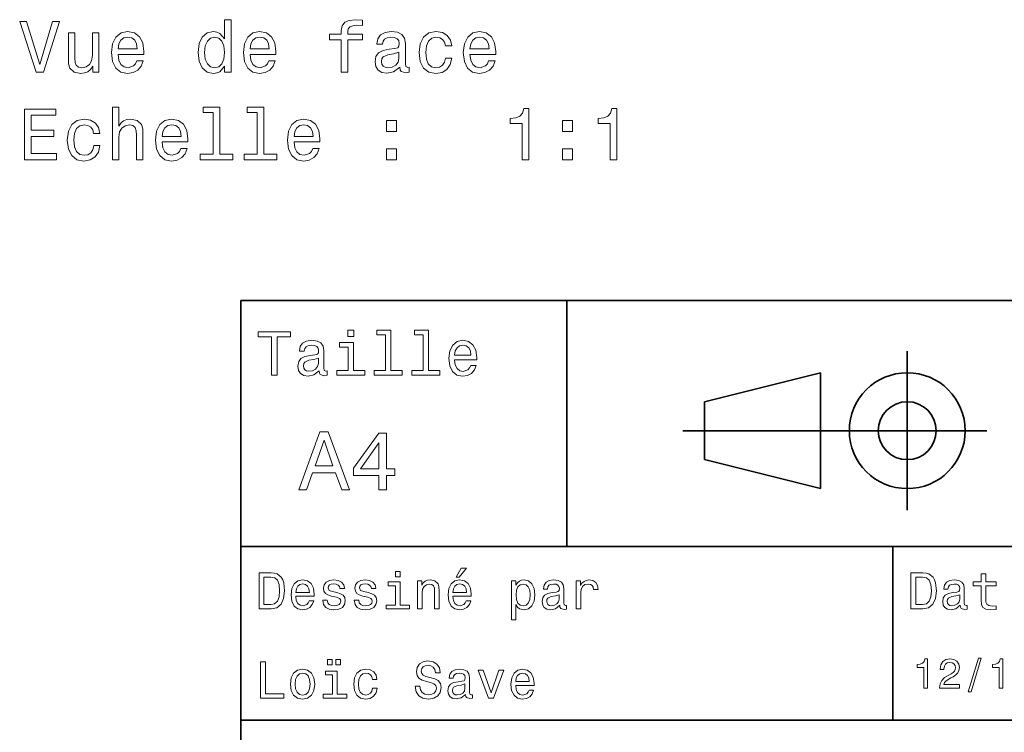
# Model space of a CAD drawing. Extents: x 0 to 297, y 0 to 210.
# Tile 3 of 8: x 82 to 150, y 40 to 89. Entities that reach past the tile are written whole.
import ezdxf

# ---------------------------------------------------------------- set-up
doc = ezdxf.new("R2010")
doc.units = 0

msp = doc.modelspace()

# ---------------------------------------------------------------- linework, layer by layer
at = {"color": 7, "lineweight": 35}
for p, q in [((97, 10), (97, 70)), ((97, 70), (287, 70)), ((127.5, 61), (148.5, 61)), ((97, 53), (162, 53)), ((97, 41), (162, 41))]:
    msp.add_line(p, q, dxfattribs=at)
at = {"color": 7, "lineweight": 35, "ltscale": 0.425}
msp.add_line((119.5, 53), (119.5, 70), dxfattribs=at)
at = {"color": 7, "lineweight": 35, "ltscale": 0.275}
msp.add_line((143, 55.5), (143, 66.5), dxfattribs=at)
at = {"color": 7, "lineweight": 35, "ltscale": 0.206155}
for p, q in [((129, 63), (137, 65)), ((137, 57), (129, 59))]:
    msp.add_line(p, q, dxfattribs=at)
at = {"color": 7, "lineweight": 35, "ltscale": 0.2}
msp.add_line((137, 65), (137, 57), dxfattribs=at)
at = {"color": 7, "lineweight": 35, "ltscale": 0.1}
msp.add_line((129, 59), (129, 63), dxfattribs=at)
at = {"color": 7, "lineweight": 35, "ltscale": 0.3}
msp.add_line((142, 41), (142, 53), dxfattribs=at)
at = {"color": 7, "lineweight": 13}
for points in [[(83.98127, 89.266853), (83.103752, 86.286308), (82.201012, 89.266853), (81.721909, 89.266853), (82.851593, 85.76181), (83.355911, 85.76181), (84.460381, 89.266853)], [(95.868164, 86.180397), (95.868164, 85.76181), (96.311966, 85.76181), (96.311966, 89.382851), (95.873199, 89.382851), (95.873199, 88.05648), (95.535309, 88.439766), (95.328537, 88.53054), (95.091507, 88.565842), (94.662827, 88.464981), (94.329979, 88.182556), (94.113113, 87.728668), (94.037468, 87.118439), (94.113113, 86.508209), (94.329979, 86.049271), (94.662827, 85.76181), (95.091507, 85.665993), (95.328537, 85.701294), (95.540352, 85.792068)], [(103.927238, 88.001007), (103.927238, 85.76181), (104.371048, 85.76181), (104.371048, 88.001007), (105.379684, 88.001007), (105.379684, 88.379242), (104.371048, 88.379242), (104.371048, 88.54567), (104.406342, 88.747398), (104.522339, 88.883568), (104.719025, 88.964256), (105.00145, 88.994522), (105.379684, 88.97435), (105.379684, 89.357635), (104.900581, 89.382851), (104.466866, 89.337456), (104.164268, 89.201294), (103.982712, 88.964256), (103.927238, 88.626366), (103.927238, 88.379242), (103.11528, 88.379242), (103.11528, 88.001007)], [(87.183723, 88.470024), (86.739914, 88.470024), (86.739914, 86.906624), (86.689484, 86.54351), (86.543228, 86.281265), (86.316284, 86.119881), (86.018738, 86.06945), (85.781708, 86.109795), (85.630409, 86.230827), (85.54467, 86.437599), (85.524498, 86.73011), (85.524498, 88.470024), (85.080696, 88.470024), (85.080696, 86.689766), (85.095825, 86.331696), (85.19165, 86.034142), (85.484154, 85.76181), (85.953171, 85.665993), (86.205338, 85.701294), (86.422195, 85.792068), (86.608795, 85.94841), (86.760094, 86.175354), (86.760094, 85.76181), (87.183723, 85.76181)], [(88.52018, 86.987312), (90.295395, 86.987312), (90.300438, 87.194084), (90.219742, 87.774055), (89.997841, 88.207779), (89.644821, 88.470024), (89.175797, 88.565842), (88.716866, 88.464981), (88.363838, 88.182556), (88.136894, 87.723625), (88.056198, 87.118439), (88.131851, 86.498123), (88.358795, 86.044228), (88.706779, 85.76181), (89.160667, 85.665993), (89.554039, 85.731552), (89.876808, 85.903023), (90.113838, 86.175354), (90.250008, 86.538467), (89.811241, 86.538467), (89.720467, 86.336739), (89.58934, 86.18544), (89.216141, 86.064407), (88.92868, 86.119881), (88.711823, 86.296394), (88.57061, 86.583855), (88.52018, 86.972183)], [(97.62825, 86.987312), (99.403465, 86.987312), (99.408508, 87.194084), (99.327812, 87.774055), (99.105911, 88.207779), (98.752884, 88.470024), (98.283867, 88.565842), (97.824936, 88.464981), (97.471909, 88.182556), (97.244965, 87.723625), (97.164268, 87.118439), (97.239922, 86.498123), (97.466866, 86.044228), (97.81485, 85.76181), (98.268738, 85.665993), (98.662109, 85.731552), (98.984879, 85.903023), (99.221909, 86.175354), (99.358078, 86.538467), (98.919312, 86.538467), (98.828537, 86.336739), (98.697411, 86.18544), (98.324211, 86.064407), (98.036751, 86.119881), (97.819885, 86.296394), (97.67868, 86.583855), (97.62825, 86.972183)], [(107.956779, 86.114838), (107.956779, 86.099709), (107.981995, 85.928238), (108.05764, 85.807198), (108.375366, 85.71138), (108.622482, 85.751724), (108.622482, 86.094666), (108.516571, 86.079536), (108.375366, 86.145096), (108.350151, 86.346825), (108.350151, 87.74884), (108.289627, 88.106911), (108.113113, 88.35907), (107.805481, 88.510368), (107.371765, 88.565842), (106.948135, 88.505325), (106.635452, 88.333855), (106.438766, 88.066566), (106.373199, 87.713539), (106.373199, 87.683281), (106.771622, 87.683281), (106.806923, 87.895096), (106.91787, 88.046394), (107.099426, 88.137169), (107.356636, 88.17247), (107.603752, 88.147255), (107.780266, 88.071609), (107.886169, 87.940483), (107.921478, 87.758926), (107.901306, 87.547112), (107.82061, 87.441208), (107.618881, 87.39077), (107.240639, 87.350426), (106.806923, 87.259651), (106.499283, 87.098267), (106.317726, 86.846107), (106.262253, 86.472908), (106.312683, 86.140053), (106.469025, 85.892937), (106.721184, 85.736595), (107.069168, 85.681122), (107.538193, 85.787025)], [(111.108795, 87.572327), (111.547554, 87.572327), (111.456772, 87.975784), (111.239914, 88.29351), (110.902023, 88.490196), (110.463257, 88.565842), (109.979111, 88.464981), (109.610954, 88.182556), (109.378967, 87.723625), (109.298279, 87.108353), (109.373924, 86.498123), (109.600868, 86.044228), (109.958939, 85.76181), (110.448135, 85.665993), (110.881851, 85.741638), (111.219742, 85.953453), (111.451736, 86.286308), (111.552597, 86.73011), (111.128967, 86.73011), (111.053314, 86.447693), (110.912109, 86.23587), (110.710381, 86.104752), (110.463257, 86.064407), (110.155624, 86.129967), (109.933723, 86.331696), (109.797554, 86.659508), (109.752167, 87.123482), (109.797554, 87.57737), (109.938766, 87.905182), (110.16571, 88.106911), (110.463257, 88.177513), (110.72551, 88.132126), (110.922195, 88.016136), (111.053314, 87.824493)], [(112.808365, 86.987312), (114.583572, 86.987312), (114.588623, 87.194084), (114.507927, 87.774055), (114.286026, 88.207779), (113.932999, 88.470024), (113.463982, 88.565842), (113.005051, 88.464981), (112.652023, 88.182556), (112.425079, 87.723625), (112.344383, 87.118439), (112.420029, 86.498123), (112.646973, 86.044228), (112.994965, 85.76181), (113.448853, 85.665993), (113.842224, 85.731552), (114.164993, 85.903023), (114.402023, 86.175354), (114.538193, 86.538467), (114.099426, 86.538467), (114.008652, 86.336739), (113.877525, 86.18544), (113.504326, 86.064407), (113.216858, 86.119881), (113, 86.296394), (112.858795, 86.583855), (112.808365, 86.972183)], [(88.52018, 87.360512), (88.575653, 87.708496), (88.711823, 87.965698), (88.918594, 88.12204), (89.190926, 88.177513), (89.458221, 88.12204), (89.664993, 87.965698), (89.791069, 87.708496), (89.836456, 87.360512)], [(95.167152, 88.167427), (95.459656, 88.096825), (95.681564, 87.900139), (95.812683, 87.572327), (95.863113, 87.118439), (95.812683, 86.659508), (95.681564, 86.331696), (95.459656, 86.129967), (95.167152, 86.064407), (94.889771, 86.129967), (94.677956, 86.331696), (94.536751, 86.664551), (94.491356, 87.118439), (94.536751, 87.567284), (94.677956, 87.895096), (94.889771, 88.096825)], [(97.62825, 87.360512), (97.683723, 87.708496), (97.819885, 87.965698), (98.026657, 88.12204), (98.298996, 88.177513), (98.566284, 88.12204), (98.773056, 87.965698), (98.899139, 87.708496), (98.944527, 87.360512)], [(112.808365, 87.360512), (112.863838, 87.708496), (113, 87.965698), (113.206772, 88.12204), (113.479111, 88.177513), (113.746399, 88.12204), (113.953171, 87.965698), (114.079254, 87.708496), (114.124641, 87.360512)], [(107.906342, 86.709938), (107.845825, 86.447693), (107.684441, 86.245956), (107.442368, 86.114838), (107.144821, 86.06945), (106.953171, 86.094666), (106.817009, 86.175354), (106.731277, 86.316566), (106.706055, 86.513252), (106.726227, 86.689766), (106.806923, 86.815842), (107.129684, 86.957054), (107.538193, 87.01757), (107.906342, 87.138611)], [(82.04467, 79.714981), (84.263695, 79.714981), (84.263695, 80.138611), (82.508652, 80.138611), (82.508652, 81.323769), (84.072052, 81.323769), (84.072052, 81.742355), (82.508652, 81.742355), (82.508652, 82.791351), (84.223351, 82.791351), (84.223351, 83.214981), (82.04467, 83.214981)], [(88.131851, 79.714981), (88.575653, 79.714981), (88.575653, 81.278381), (88.62104, 81.636452), (88.767296, 81.898697), (88.99424, 82.060081), (89.296837, 82.120598), (89.53891, 82.070168), (89.690208, 81.933998), (89.765854, 81.707054), (89.791069, 81.404465), (89.791069, 79.714981), (90.234879, 79.714981), (90.234879, 81.495239), (90.214699, 81.85331), (90.123924, 82.150864), (89.82637, 82.423195), (89.362396, 82.519012), (89.110237, 82.483711), (88.893379, 82.387894), (88.711823, 82.236595), (88.575653, 82.029823), (88.575653, 83.336021), (88.131851, 83.336021)], [(95.086456, 82.962822), (95.086456, 80.088181), (94.173637, 80.088181), (94.173637, 79.714981), (96.438042, 79.714981), (96.438042, 80.088181), (95.530266, 80.088181), (95.530266, 83.336021), (94.390495, 83.336021), (94.390495, 82.962822)], [(98.122482, 82.962822), (98.122482, 80.088181), (97.209656, 80.088181), (97.209656, 79.714981), (99.474068, 79.714981), (99.474068, 80.088181), (98.566284, 80.088181), (98.566284, 83.336021), (97.426514, 83.336021), (97.426514, 82.962822)], [(116.409225, 79.714981), (116.868156, 79.714981), (116.868156, 83.240196), (116.525223, 83.240196), (116.434441, 82.932564), (116.252884, 82.725784), (115.97551, 82.604752), (115.592224, 82.564407), (115.592224, 82.206337), (116.409225, 82.206337)], [(122.48127, 79.714981), (122.940201, 79.714981), (122.940201, 83.240196), (122.59726, 83.240196), (122.506485, 82.932564), (122.324928, 82.725784), (122.047546, 82.604752), (121.664261, 82.564407), (121.664261, 82.206337), (122.48127, 82.206337)], [(86.82061, 81.525497), (87.259369, 81.525497), (87.168594, 81.928955), (86.951736, 82.246681), (86.613838, 82.443367), (86.175079, 82.519012), (85.690926, 82.418152), (85.322769, 82.135727), (85.090782, 81.676796), (85.010094, 81.061523), (85.085739, 80.451294), (85.312683, 79.997398), (85.670753, 79.714981), (86.15995, 79.619164), (86.593666, 79.694809), (86.931564, 79.906624), (87.163551, 80.239479), (87.264412, 80.683281), (86.840782, 80.683281), (86.765137, 80.400864), (86.623924, 80.189041), (86.422195, 80.057922), (86.175079, 80.017578), (85.867439, 80.083138), (85.645538, 80.284866), (85.509369, 80.612679), (85.463982, 81.076653), (85.509369, 81.53054), (85.650581, 81.858353), (85.877525, 82.060081), (86.175079, 82.130684), (86.437325, 82.085297), (86.63401, 81.969307), (86.765137, 81.777664)], [(91.556198, 80.940483), (93.331421, 80.940483), (93.336456, 81.147255), (93.255768, 81.727226), (93.033867, 82.16095), (92.68084, 82.423195), (92.211823, 82.519012), (91.752884, 82.418152), (91.399857, 82.135727), (91.172913, 81.676796), (91.092224, 81.071609), (91.16787, 80.451294), (91.394821, 79.997398), (91.742798, 79.714981), (92.196693, 79.619164), (92.590065, 79.684723), (92.912827, 79.856194), (93.149857, 80.128525), (93.286026, 80.491638), (92.847267, 80.491638), (92.756485, 80.289909), (92.625366, 80.138611), (92.252167, 80.017578), (91.964699, 80.073051), (91.747841, 80.249565), (91.606636, 80.537025), (91.556198, 80.925354)], [(100.664268, 80.940483), (102.439484, 80.940483), (102.444527, 81.147255), (102.363838, 81.727226), (102.141937, 82.16095), (101.78891, 82.423195), (101.319885, 82.519012), (100.860954, 82.418152), (100.507935, 82.135727), (100.280983, 81.676796), (100.200294, 81.071609), (100.27594, 80.451294), (100.502884, 79.997398), (100.850868, 79.714981), (101.304764, 79.619164), (101.698135, 79.684723), (102.020897, 79.856194), (102.257935, 80.128525), (102.394096, 80.491638), (101.955338, 80.491638), (101.864555, 80.289909), (101.733437, 80.138611), (101.360237, 80.017578), (101.072769, 80.073051), (100.855911, 80.249565), (100.714706, 80.537025), (100.664268, 80.925354)], [(107.043953, 81.671753), (107.739914, 81.671753), (107.739914, 82.423195), (107.043953, 82.423195)], [(119.188042, 81.671753), (119.884003, 81.671753), (119.884003, 82.423195), (119.188042, 82.423195)], [(91.556198, 81.313683), (91.611679, 81.661667), (91.747841, 81.918869), (91.954613, 82.075211), (92.226952, 82.130684), (92.49424, 82.075211), (92.701012, 81.918869), (92.827095, 81.661667), (92.872482, 81.313683)], [(100.664268, 81.313683), (100.719742, 81.661667), (100.855911, 81.918869), (101.062683, 82.075211), (101.335022, 82.130684), (101.60231, 82.075211), (101.809082, 81.918869), (101.935165, 81.661667), (101.980553, 81.313683)], [(107.043953, 79.714981), (107.739914, 79.714981), (107.739914, 80.466423), (107.043953, 80.466423)], [(119.188042, 79.714981), (119.884003, 79.714981), (119.884003, 80.466423), (119.188042, 80.466423)], [(99.102303, 64.837173), (99.5, 64.837173), (99.5, 67.47406), (100.407784, 67.47406), (100.407784, 67.837173), (98.190201, 67.837173), (98.190201, 67.47406), (99.102303, 67.47406)], [(104.786743, 67.940918), (104.384727, 67.940918), (104.384727, 67.508644), (104.786743, 67.508644)], [(106.969742, 67.621033), (106.969742, 65.157059), (106.187317, 65.157059), (106.187317, 64.837173), (108.128242, 64.837173), (108.128242, 65.157059), (107.350143, 65.157059), (107.350143, 67.940918), (106.373199, 67.940918), (106.373199, 67.621033)], [(109.572044, 67.621033), (109.572044, 65.157059), (108.789627, 65.157059), (108.789627, 64.837173), (110.730545, 64.837173), (110.730545, 65.157059), (109.952454, 65.157059), (109.952454, 67.940918), (108.975502, 67.940918), (108.975502, 67.621033)], [(102.387611, 65.139771), (102.387611, 65.126801), (102.409225, 64.979828), (102.47406, 64.876076), (102.746399, 64.793945), (102.958214, 64.828529), (102.958214, 65.122475), (102.867432, 65.109505), (102.746399, 65.165703), (102.724785, 65.338615), (102.724785, 66.540344), (102.672913, 66.84726), (102.521614, 67.0634), (102.257927, 67.193085), (101.886169, 67.240631), (101.523056, 67.188759), (101.255043, 67.041786), (101.086456, 66.812675), (101.030258, 66.510086), (101.030258, 66.484146), (101.371758, 66.484146), (101.402016, 66.665703), (101.497116, 66.795387), (101.65274, 66.873199), (101.873199, 66.903458), (102.085014, 66.881844), (102.236313, 66.817001), (102.327087, 66.704605), (102.357346, 66.548988), (102.340057, 66.367432), (102.270897, 66.276657), (102.097984, 66.233429), (101.773773, 66.198845), (101.402016, 66.121033), (101.138329, 65.982704), (100.982712, 65.766571), (100.935158, 65.446686), (100.978386, 65.161385), (101.112389, 64.949562), (101.328529, 64.815559), (101.626801, 64.768013), (102.028816, 64.858788)], [(104.773773, 65.157059), (104.773773, 67.080688), (103.796829, 67.080688), (103.796829, 66.756485), (104.393372, 66.756485), (104.393372, 65.157059), (103.615273, 65.157059), (103.615273, 64.837173), (105.560516, 64.837173), (105.560516, 65.157059)], [(111.750717, 65.887604), (113.272339, 65.887604), (113.276657, 66.064842), (113.207497, 66.561958), (113.017288, 66.933716), (112.714699, 67.158501), (112.312683, 67.240631), (111.919312, 67.154175), (111.616714, 66.912102), (111.422188, 66.51873), (111.353027, 66), (111.41787, 65.4683), (111.612396, 65.079247), (111.91066, 64.837173), (112.299713, 64.755043), (112.636887, 64.811234), (112.913544, 64.958214), (113.116714, 65.191643), (113.233429, 65.502876), (112.857346, 65.502876), (112.779541, 65.329971), (112.667145, 65.200287), (112.34726, 65.096542), (112.100868, 65.144089), (111.914986, 65.295387), (111.793945, 65.541786), (111.750717, 65.874634)], [(111.750717, 66.207489), (111.798271, 66.50576), (111.914986, 66.726219), (112.092216, 66.860229), (112.325653, 66.907776), (112.554756, 66.860229), (112.731987, 66.726219), (112.840057, 66.50576), (112.878967, 66.207489)], [(102.344383, 65.649857), (102.292511, 65.425072), (102.154182, 65.252159), (101.946686, 65.139771), (101.691643, 65.100861), (101.527374, 65.122475), (101.41066, 65.191643), (101.337173, 65.312675), (101.315559, 65.481262), (101.332855, 65.632561), (101.402016, 65.740631), (101.678673, 65.861671), (102.028816, 65.913544), (102.344383, 66.017288)], [(100.982712, 56.9049), (101.51297, 56.9049), (101.933716, 58.080692), (103.530258, 58.080692), (103.951012, 56.9049), (104.492798, 56.9049), (103.028816, 60.910664), (102.440926, 60.910664)], [(106.521614, 56.9049), (107.040344, 56.9049), (107.040344, 57.896255), (107.610954, 57.896255), (107.610954, 58.357349), (107.040344, 58.357349), (107.040344, 60.818443), (106.515854, 60.818443), (104.763687, 58.403458), (104.763687, 57.896255), (106.521614, 57.896255)], [(102.118156, 58.570606), (102.734871, 60.334293), (103.351585, 58.570606)], [(105.247841, 58.357349), (106.521614, 60.149857), (106.521614, 58.357349)], [(99.080688, 51.190563), (98.248558, 51.190563), (98.248558, 48.690563), (99.080688, 48.690563), (99.473343, 48.769814), (99.765129, 49.011169), (99.945244, 49.40382), (100.010086, 49.940563), (99.952446, 50.488113), (99.880402, 50.70425), (99.779541, 50.877163), (99.487755, 51.111313), (99.296829, 51.168949)], [(107.992798, 51.27702), (107.657784, 51.27702), (107.657784, 50.916786), (107.992798, 50.916786)], [(111.84726, 50.88797), (112.059799, 50.88797), (112.560516, 51.500362), (112.207489, 51.500362)], [(144.080688, 51.190563), (143.248566, 51.190563), (143.248566, 48.690563), (144.080688, 48.690563), (144.473343, 48.769814), (144.765137, 49.011169), (144.945251, 49.40382), (145.010086, 49.940563), (144.952454, 50.488113), (144.880402, 50.70425), (144.779541, 50.877163), (144.487747, 51.111313), (144.296829, 51.168949)], [(148.100861, 50.289986), (148.100861, 49.320965), (148.122482, 49.007565), (148.223343, 48.791428), (148.425079, 48.665348), (148.767288, 48.62212), (149.141937, 48.640129), (149.141937, 48.913906), (148.868149, 48.892292), (148.619598, 48.921112), (148.486313, 49.011169), (148.42868, 49.162464), (148.417862, 49.375), (148.417862, 50.289986), (149.141937, 50.289986), (149.141937, 50.560158), (148.417862, 50.560158), (148.417862, 51.125721), (148.100861, 51.125721), (148.100861, 50.560158), (147.553314, 50.560158), (147.553314, 50.289986)], [(99.055473, 50.891571), (99.329254, 50.837536), (99.516571, 50.671829), (99.628242, 50.376442), (99.664268, 49.940563), (99.624641, 49.519093), (99.51297, 49.223705), (99.322044, 49.047192), (99.055473, 48.989555), (98.583572, 48.989555), (98.583572, 50.891571)], [(100.784584, 49.565922), (102.052597, 49.565922), (102.056198, 49.713619), (101.998558, 50.127884), (101.840057, 50.437683), (101.587898, 50.625), (101.252884, 50.693443), (100.925072, 50.621399), (100.672913, 50.41967), (100.510803, 50.091862), (100.453171, 49.659584), (100.507202, 49.216499), (100.669312, 48.892292), (100.91787, 48.690563), (101.242073, 48.62212), (101.523056, 48.668949), (101.753601, 48.791428), (101.922913, 48.98595), (102.020172, 49.245319), (101.706772, 49.245319), (101.64193, 49.101227), (101.548271, 48.993156), (101.2817, 48.9067), (101.07637, 48.946327), (100.921471, 49.072407), (100.820602, 49.27774), (100.784584, 49.555115)], [(100.784584, 49.832493), (100.824211, 50.081055), (100.921471, 50.264771), (101.069168, 50.376442), (101.263687, 50.416069), (101.454613, 50.376442), (101.602303, 50.264771), (101.69236, 50.081055), (101.724785, 49.832493)], [(103.623199, 49.818085), (103.317001, 49.890129), (103.090057, 49.972984), (103.014412, 50.142292), (103.036026, 50.261169), (103.111671, 50.347622), (103.234146, 50.401657), (103.41066, 50.423271), (103.579971, 50.401657), (103.713257, 50.336815), (103.799713, 50.239555), (103.835732, 50.109871), (104.145531, 50.109871), (104.145531, 50.117077), (104.091499, 50.351227), (103.943802, 50.534943), (103.713257, 50.650219), (103.41066, 50.693443), (103.104469, 50.650219), (102.881126, 50.531342), (102.740631, 50.354828), (102.697403, 50.131485), (102.729828, 49.915348), (102.830688, 49.76405), (102.996399, 49.655983), (103.237755, 49.580334), (103.590775, 49.493877), (103.806915, 49.40382), (103.864555, 49.331772), (103.886169, 49.223705), (103.853745, 49.09042), (103.767288, 48.989555), (103.626801, 48.924713), (103.439484, 48.903099), (103.241356, 48.924713), (103.09726, 49.000362), (103, 49.122841), (102.960373, 49.292149), (102.654175, 49.292149), (102.704613, 49.003963), (102.852303, 48.795029), (103.086456, 48.668949), (103.41066, 48.62212), (103.749283, 48.668949), (103.997841, 48.795029), (104.149139, 48.996758), (104.203171, 49.259727), (104.163544, 49.486671), (104.051872, 49.641571), (103.868156, 49.742435)], [(105.791786, 49.818085), (105.485588, 49.890129), (105.258644, 49.972984), (105.182999, 50.142292), (105.204613, 50.261169), (105.280258, 50.347622), (105.40274, 50.401657), (105.579254, 50.423271), (105.748558, 50.401657), (105.881844, 50.336815), (105.9683, 50.239555), (106.004326, 50.109871), (106.314117, 50.109871), (106.314117, 50.117077), (106.260086, 50.351227), (106.112396, 50.534943), (105.881844, 50.650219), (105.579254, 50.693443), (105.273056, 50.650219), (105.049713, 50.531342), (104.909225, 50.354828), (104.865997, 50.131485), (104.898415, 49.915348), (104.999283, 49.76405), (105.164986, 49.655983), (105.406342, 49.580334), (105.759369, 49.493877), (105.975502, 49.40382), (106.033142, 49.331772), (106.054756, 49.223705), (106.022339, 49.09042), (105.935883, 48.989555), (105.795387, 48.924713), (105.60807, 48.903099), (105.409943, 48.924713), (105.265854, 49.000362), (105.168587, 49.122841), (105.12896, 49.292149), (104.822769, 49.292149), (104.873199, 49.003963), (105.020897, 48.795029), (105.255043, 48.668949), (105.579254, 48.62212), (105.91787, 48.668949), (106.166428, 48.795029), (106.317726, 48.996758), (106.371758, 49.259727), (106.33213, 49.486671), (106.220459, 49.641571), (106.036743, 49.742435)], [(107.981987, 48.957134), (107.981987, 50.560158), (107.16787, 50.560158), (107.16787, 50.289986), (107.664986, 50.289986), (107.664986, 48.957134), (107.016571, 48.957134), (107.016571, 48.690563), (108.637611, 48.690563), (108.637611, 48.957134)], [(109.181557, 48.690563), (109.498558, 48.690563), (109.498558, 49.807278), (109.530983, 50.063042), (109.635445, 50.250362), (109.797546, 50.365635), (110.013687, 50.408863), (110.1866, 50.372841), (110.29467, 50.275578), (110.348701, 50.113472), (110.366714, 49.897335), (110.366714, 48.690563), (110.683716, 48.690563), (110.683716, 49.962177), (110.669312, 50.217941), (110.604469, 50.430477), (110.39193, 50.625), (110.060516, 50.693443), (109.876801, 50.668228), (109.721901, 50.599785), (109.588615, 50.484512), (109.484146, 50.329613), (109.484146, 50.625), (109.181557, 50.625)], [(111.627518, 49.565922), (112.895531, 49.565922), (112.899132, 49.713619), (112.841499, 50.127884), (112.682999, 50.437683), (112.430832, 50.625), (112.095825, 50.693443), (111.768013, 50.621399), (111.515854, 50.41967), (111.353745, 50.091862), (111.296112, 49.659584), (111.350143, 49.216499), (111.512245, 48.892292), (111.760803, 48.690563), (112.085014, 48.62212), (112.365997, 48.668949), (112.596542, 48.791428), (112.765854, 48.98595), (112.863113, 49.245319), (112.549713, 49.245319), (112.484871, 49.101227), (112.391212, 48.993156), (112.124641, 48.9067), (111.919312, 48.946327), (111.764412, 49.072407), (111.663544, 49.27774), (111.627518, 49.555115)], [(111.627518, 49.832493), (111.667145, 50.081055), (111.764412, 50.264771), (111.912102, 50.376442), (112.106628, 50.416069), (112.297546, 50.376442), (112.445244, 50.264771), (112.535301, 50.081055), (112.567726, 49.832493)], [(115.986313, 50.326012), (115.986313, 50.625), (115.669312, 50.625), (115.669312, 47.941284), (115.986313, 47.941284), (115.986313, 48.98595), (116.097984, 48.816643), (116.22406, 48.704971), (116.541069, 48.62212), (116.843658, 48.690563), (117.081413, 48.895893), (117.236313, 49.2201), (117.293945, 49.659584), (117.236313, 50.095463), (117.081413, 50.41967), (116.843658, 50.621399), (116.541069, 50.693443), (116.368156, 50.671829), (116.220459, 50.603386), (116.094383, 50.488113)], [(116.48703, 48.9067), (116.274498, 48.953533), (116.119598, 49.097622), (116.022339, 49.331772), (115.989914, 49.659584), (116.022339, 49.983791), (116.119598, 50.217941), (116.274498, 50.358429), (116.48703, 50.408863), (116.681557, 50.358429), (116.836456, 50.21434), (116.933716, 49.98019), (116.969742, 49.659584), (116.933716, 49.335377), (116.836456, 49.097622), (116.681557, 48.953533)], [(119.005043, 48.942726), (119.005043, 48.931919), (119.023056, 48.809441), (119.077087, 48.722984), (119.304031, 48.654541), (119.480545, 48.683357), (119.480545, 48.928314), (119.4049, 48.917507), (119.304031, 48.96434), (119.286026, 49.108429), (119.286026, 50.109871), (119.242798, 50.365635), (119.116714, 50.54575), (118.896973, 50.65382), (118.587173, 50.693443), (118.284584, 50.650219), (118.061241, 50.52774), (117.920746, 50.336815), (117.873917, 50.084656), (117.873917, 50.063042), (118.158501, 50.063042), (118.183716, 50.21434), (118.26297, 50.322407), (118.392654, 50.387249), (118.57637, 50.412464), (118.752884, 50.394455), (118.878967, 50.34042), (118.954613, 50.246758), (118.979828, 50.117077), (118.965416, 49.965778), (118.907784, 49.890129), (118.763687, 49.854107), (118.493515, 49.825291), (118.183716, 49.760448), (117.963974, 49.645176), (117.834297, 49.465057), (117.79467, 49.19849), (117.830688, 48.960735), (117.942368, 48.784222), (118.122482, 48.67255), (118.37104, 48.632927), (118.706055, 48.708576)], [(120.143372, 48.690563), (120.460373, 48.690563), (120.460373, 49.796471), (120.492798, 50.063042), (120.590057, 50.253963), (120.748558, 50.369236), (120.961098, 50.408863), (121.119598, 50.383648), (121.238472, 50.3116), (121.310516, 50.189121), (121.335739, 50.023415), (121.656342, 50.023415), (121.613113, 50.315205), (121.49424, 50.524136), (121.296112, 50.650219), (121.02594, 50.693443), (120.842224, 50.664627), (120.683716, 50.592579), (120.543228, 50.4701), (120.431557, 50.304398), (120.431557, 50.625), (120.143372, 50.625)], [(144.055481, 50.891571), (144.329254, 50.837536), (144.516571, 50.671829), (144.628235, 50.376442), (144.664261, 49.940563), (144.624634, 49.519093), (144.51297, 49.223705), (144.322052, 49.047192), (144.055481, 48.989555), (143.583572, 48.989555), (143.583572, 50.891571)], [(146.656342, 48.942726), (146.656342, 48.931919), (146.674347, 48.809441), (146.728394, 48.722984), (146.955338, 48.654541), (147.131851, 48.683357), (147.131851, 48.928314), (147.056198, 48.917507), (146.955338, 48.96434), (146.937317, 49.108429), (146.937317, 50.109871), (146.894089, 50.365635), (146.768005, 50.54575), (146.548264, 50.65382), (146.23848, 50.693443), (145.935883, 50.650219), (145.71254, 50.52774), (145.572052, 50.336815), (145.525223, 50.084656), (145.525223, 50.063042), (145.809799, 50.063042), (145.835022, 50.21434), (145.914261, 50.322407), (146.043945, 50.387249), (146.227661, 50.412464), (146.404175, 50.394455), (146.530258, 50.34042), (146.605911, 50.246758), (146.631119, 50.117077), (146.616714, 49.965778), (146.559082, 49.890129), (146.414978, 49.854107), (146.144806, 49.825291), (145.835022, 49.760448), (145.61528, 49.645176), (145.485596, 49.465057), (145.445969, 49.19849), (145.481995, 48.960735), (145.593658, 48.784222), (145.773773, 48.67255), (146.022339, 48.632927), (146.357346, 48.708576)], [(118.969025, 49.367798), (118.925797, 49.180477), (118.810516, 49.036385), (118.637611, 48.942726), (118.425072, 48.910305), (118.288185, 48.928314), (118.190926, 48.98595), (118.129684, 49.086815), (118.111671, 49.227306), (118.126083, 49.353386), (118.183716, 49.443443), (118.414268, 49.544312), (118.706055, 49.587536), (118.969025, 49.673992)], [(146.620316, 49.367798), (146.577087, 49.180477), (146.461823, 49.036385), (146.28891, 48.942726), (146.07637, 48.910305), (145.939484, 48.928314), (145.842224, 48.98595), (145.780975, 49.086815), (145.76297, 49.227306), (145.777374, 49.353386), (145.835022, 49.443443), (146.065567, 49.544312), (146.357346, 49.587536), (146.620316, 49.673992)], [(98.353027, 42.530979), (99.959656, 42.530979), (99.959656, 42.833572), (98.684441, 42.833572), (98.684441, 45.030979), (98.353027, 45.030979)], [(102.974785, 44.82925), (103.295387, 44.82925), (103.295387, 45.200287), (102.974785, 45.200287)], [(103.554756, 44.82925), (103.875359, 44.82925), (103.875359, 45.200287), (103.554756, 45.200287)], [(109.35807, 43.355907), (109.030258, 43.355907), (109.102303, 42.974064), (109.282425, 42.693085), (109.559799, 42.523773), (109.934441, 42.462536), (110.305473, 42.520172), (110.582855, 42.678673), (110.759369, 42.927231), (110.824203, 43.255043), (110.770172, 43.55043), (110.618874, 43.741352), (110.373917, 43.867435), (110.046112, 43.961094), (109.765129, 44.029537), (109.581413, 44.108788), (109.476944, 44.224064), (109.444527, 44.404179), (109.476944, 44.56628), (109.570602, 44.688759), (109.714699, 44.771614), (109.912827, 44.80043), (110.114555, 44.764408), (110.273056, 44.667145), (110.377518, 44.505043), (110.427956, 44.285301), (110.755768, 44.285301), (110.755768, 44.292507), (110.698128, 44.631123), (110.528816, 44.883286), (110.262245, 45.041786), (109.902016, 45.095821), (109.577812, 45.041786), (109.325645, 44.890488), (109.163544, 44.656338), (109.105911, 44.353745), (109.15274, 44.083572), (109.289627, 43.899857), (109.505768, 43.777378), (109.801155, 43.683716), (110.092941, 43.600864), (110.312683, 43.521614), (110.445969, 43.406338), (110.492798, 43.219021), (110.44957, 43.028099), (110.337898, 42.884007), (110.168587, 42.793949), (109.948845, 42.765129), (109.703888, 42.804756), (109.516571, 42.920029), (109.397697, 43.107349)], [(144.14122, 43.224785), (144.403458, 43.224785), (144.403458, 45.239193), (144.207504, 45.239193), (144.155624, 45.0634), (144.05188, 44.945248), (143.893372, 44.876083), (143.674362, 44.853027), (143.674362, 44.648415), (144.14122, 44.648415)], [(145.224792, 43.224785), (146.599426, 43.224785), (146.599426, 43.472622), (145.51297, 43.472622), (145.573486, 43.60807), (145.677231, 43.720463), (145.997116, 43.925072), (146.167145, 44.011528), (146.357361, 44.135448), (146.492798, 44.279541), (146.570602, 44.44957), (146.599426, 44.642651), (146.55043, 44.884727), (146.414993, 45.074928), (146.207504, 45.195965), (145.939484, 45.239193), (145.662827, 45.190201), (145.452454, 45.054756), (145.317001, 44.838619), (145.270905, 44.553314), (145.270905, 44.51297), (145.533142, 44.51297), (145.533142, 44.536022), (145.559082, 44.731991), (145.636887, 44.876083), (145.760818, 44.9683), (145.925079, 45), (146.092224, 44.971184), (146.216141, 44.899136), (146.296829, 44.786743), (146.325653, 44.645535), (146.305481, 44.51297), (146.250732, 44.400578), (146.158508, 44.302593), (146.031708, 44.216141), (145.861679, 44.12392), (145.579254, 43.945248), (145.380402, 43.755043), (145.262253, 43.524498), (145.224792, 43.233429)], [(147.213257, 42.956772), (147.412109, 42.956772), (148.109512, 45.279541), (147.907791, 45.279541)], [(149.345825, 43.224785), (149.608078, 43.224785), (149.608078, 45.239193), (149.412109, 45.239193), (149.360229, 45.0634), (149.256485, 44.945248), (149.097992, 44.876083), (148.878967, 44.853027), (148.878967, 44.648415), (149.345825, 44.648415)], [(100.413544, 43.496399), (100.471184, 43.056915), (100.636887, 42.732708), (100.899857, 42.530979), (101.252884, 42.462536), (101.602303, 42.530979), (101.865273, 42.729107), (102.030983, 43.053314), (102.092216, 43.496399), (102.030983, 43.935879), (101.865273, 44.263687), (101.602303, 44.461815), (101.252884, 44.533859), (100.899857, 44.461815), (100.636887, 44.260086), (100.471184, 43.935879)], [(100.737755, 43.5), (100.770172, 43.824207), (100.87104, 44.058357), (101.033142, 44.20245), (101.252884, 44.25288), (101.469017, 44.20245), (101.631126, 44.061958), (101.731987, 43.824207), (101.768013, 43.5), (101.731987, 43.172188), (101.631126, 42.934437), (101.469017, 42.790344), (101.252884, 42.743515), (101.033142, 42.790344), (100.87104, 42.934437), (100.770172, 43.172188)], [(103.644814, 42.79755), (103.644814, 44.400574), (102.830688, 44.400574), (102.830688, 44.130402), (103.327812, 44.130402), (103.327812, 42.79755), (102.679398, 42.79755), (102.679398, 42.530979), (104.30043, 42.530979), (104.30043, 42.79755)], [(106.07637, 43.824207), (106.389771, 43.824207), (106.324928, 44.112392), (106.170029, 44.339336), (105.928673, 44.479828), (105.615273, 44.533859), (105.269455, 44.461815), (105.006485, 44.260086), (104.840775, 43.932278), (104.783142, 43.492794), (104.837173, 43.056915), (104.999283, 42.732708), (105.255043, 42.530979), (105.604469, 42.462536), (105.914268, 42.516571), (106.155617, 42.667866), (106.321327, 42.905621), (106.393372, 43.222622), (106.090775, 43.222622), (106.036743, 43.020893), (105.935883, 42.869595), (105.791786, 42.775936), (105.615273, 42.747116), (105.395531, 42.793949), (105.23703, 42.938038), (105.139771, 43.172188), (105.107346, 43.503601), (105.139771, 43.827808), (105.240631, 44.061958), (105.40274, 44.206051), (105.615273, 44.256485), (105.802597, 44.224064), (105.943085, 44.141209), (106.036743, 44.004322)], [(112.499283, 42.783142), (112.499283, 42.772335), (112.517288, 42.649857), (112.571327, 42.5634), (112.798271, 42.494957), (112.974785, 42.523773), (112.974785, 42.76873), (112.899132, 42.757923), (112.798271, 42.804756), (112.780258, 42.948845), (112.780258, 43.950287), (112.73703, 44.206051), (112.610947, 44.386166), (112.391212, 44.494236), (112.081413, 44.533859), (111.778816, 44.490635), (111.555473, 44.368156), (111.414986, 44.177231), (111.368156, 43.925072), (111.368156, 43.903458), (111.65274, 43.903458), (111.677956, 44.054756), (111.757202, 44.162823), (111.886887, 44.227665), (112.070602, 44.25288), (112.247116, 44.234871), (112.373199, 44.180836), (112.448845, 44.087173), (112.47406, 43.957493), (112.459656, 43.806194), (112.402016, 43.730545), (112.257927, 43.694523), (111.987755, 43.665707), (111.677956, 43.600864), (111.458214, 43.485592), (111.328529, 43.305473), (111.288902, 43.038906), (111.324928, 42.801151), (111.4366, 42.624638), (111.616714, 42.512966), (111.865273, 42.473343), (112.200287, 42.548992)], [(114.098701, 42.530979), (114.433716, 42.530979), (115.139771, 44.465416), (114.811958, 44.465416), (114.268013, 42.905621), (113.713257, 44.465416), (113.381844, 44.465416)], [(115.964699, 43.406338), (117.232712, 43.406338), (117.236313, 43.554035), (117.178673, 43.9683), (117.020172, 44.278099), (116.768013, 44.465416), (116.432999, 44.533859), (116.105186, 44.461815), (115.853027, 44.260086), (115.690918, 43.932278), (115.633286, 43.5), (115.687317, 43.056915), (115.849426, 42.732708), (116.097984, 42.530979), (116.422188, 42.462536), (116.703171, 42.509365), (116.933716, 42.631844), (117.103027, 42.826366), (117.200287, 43.085735), (116.886887, 43.085735), (116.822044, 42.941643), (116.728386, 42.833572), (116.461815, 42.747116), (116.256485, 42.786743), (116.101585, 42.912823), (116.000717, 43.118156), (115.964699, 43.395531)], [(115.964699, 43.672909), (116.004318, 43.921471), (116.101585, 44.105186), (116.249283, 44.216858), (116.443802, 44.256485), (116.634727, 44.216858), (116.782425, 44.105186), (116.872482, 43.921471), (116.9049, 43.672909)], [(112.463257, 43.208214), (112.420029, 43.020893), (112.304756, 42.876801), (112.131844, 42.783142), (111.919312, 42.750721), (111.782417, 42.76873), (111.685158, 42.826366), (111.623917, 42.927231), (111.605911, 43.067722), (111.620316, 43.193802), (111.677956, 43.283859), (111.908501, 43.384727), (112.200287, 43.427952), (112.463257, 43.514408)]]:
    msp.add_lwpolyline(points, close=True, dxfattribs=at)
at = {"color": 7, "lineweight": 35}
for radius in [4, 2]:
    msp.add_circle((143, 61), radius, dxfattribs=at)

doc.saveas('drawing.dxf')
